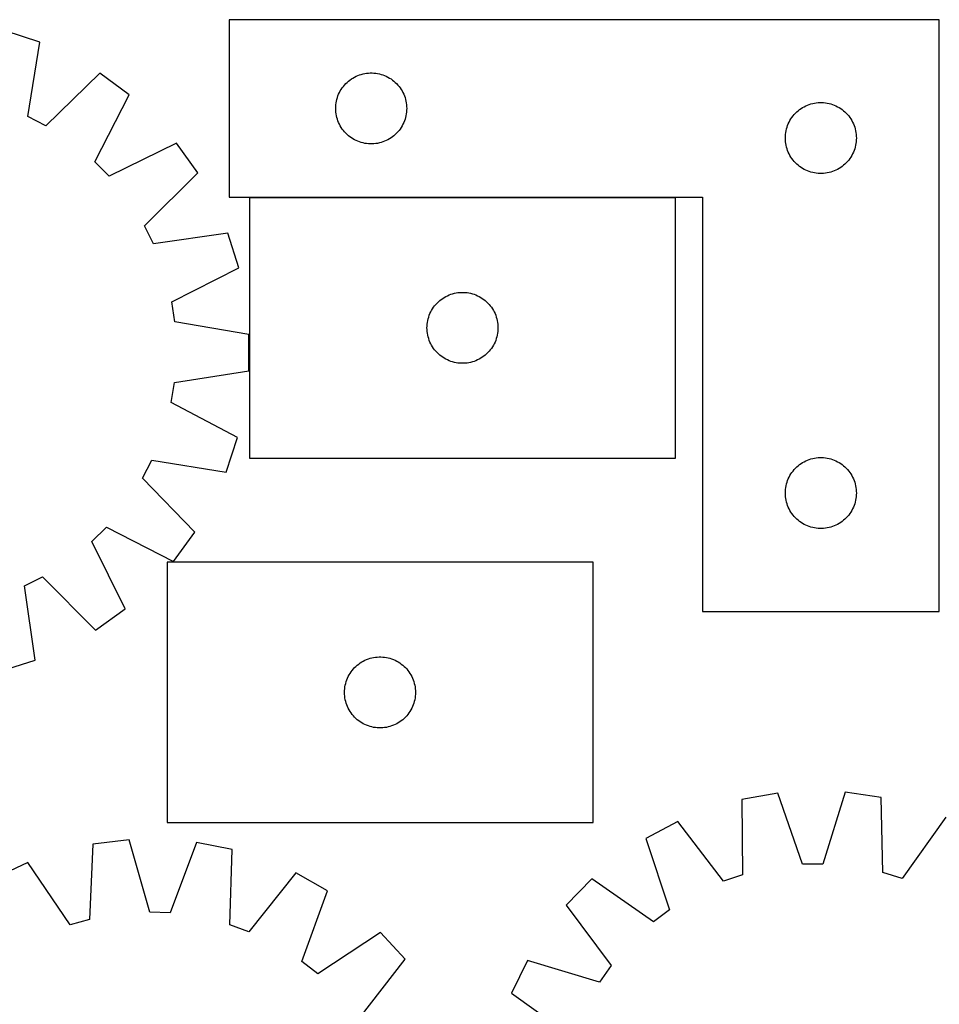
# Model space of a CAD drawing. Header units: millimetres. Extents: x 7 to 1493, y 7 to 2993.
# Tile 12 of 14: x 767 to 1155, y 2577 to 2993. Entities that reach past the tile are written whole.
import ezdxf

# ---------------------------------------------------------------- set-up
doc = ezdxf.new("R2010")
doc.units = ezdxf.units.MM
doc.layers.add('COMMON', color=5, linetype='CONTINUOUS', true_color=0x0000ff)
doc.layers.add('CUT', color=7, linetype='CONTINUOUS', true_color=0x000000)

msp = doc.modelspace()

# ---------------------------------------------------------------- linework, layer by layer
at = {"layer": 'COMMON'}
msp.add_line((1043.709593, 2918.228193), (863.709593, 2918.228193), dxfattribs=at)
at = {"layer": 'CUT'}
for p, q in [((1155.128534, 2993.328193), (855.128534, 2993.328193)), ((855.128534, 2993.328193), (855.128534, 2918.328193)), ((1155.128534, 2743.328193), (1155.128534, 2993.328193)), ((775.132422, 2983.822343), (760.535635, 2988.686947)), ((770.100237, 2952.459118), (775.132422, 2983.822343)), ((800.462437, 2970.674865), (777.710504, 2948.509029)), ((812.84156, 2961.537696), (800.462437, 2970.674865)), ((911.683218, 2970.427158), (912.439323, 2970.585162)), ((912.439323, 2970.585162), (913.202559, 2970.704033)), ((913.202559, 2970.704033), (913.970902, 2970.783456)), ((913.970902, 2970.783456), (914.742315, 2970.82322)), ((914.742315, 2970.82322), (915.514753, 2970.82322)), ((915.514753, 2970.82322), (916.286166, 2970.783456)), ((916.286166, 2970.783456), (917.054509, 2970.704033)), ((917.054509, 2970.704033), (917.817745, 2970.585162)), ((917.817745, 2970.585162), (918.57385, 2970.427158)), ((903.861555, 2965.730474), (904.386251, 2966.297355)), ((904.386251, 2966.297355), (904.939434, 2966.836473)), ((904.939434, 2966.836473), (905.519636, 2967.346399)), ((905.519636, 2967.346399), (906.12532, 2967.825781)), ((906.12532, 2967.825781), (906.754878, 2968.273348)), ((906.754878, 2968.273348), (907.406642, 2968.687912)), ((907.406642, 2968.687912), (908.078883, 2969.068375)), ((908.078883, 2969.068375), (908.769818, 2969.413727)), ((908.769818, 2969.413727), (909.477616, 2969.723052)), ((909.477616, 2969.723052), (910.200398, 2969.995531)), ((910.200398, 2969.995531), (910.936249, 2970.230441)), ((910.936249, 2970.230441), (911.683218, 2970.427158)), ((918.57385, 2970.427158), (919.320819, 2970.230441)), ((919.320819, 2970.230441), (920.05667, 2969.995531)), ((920.05667, 2969.995531), (920.779452, 2969.723052)), ((920.779452, 2969.723052), (921.48725, 2969.413727)), ((921.48725, 2969.413727), (922.178185, 2969.068375)), ((922.178185, 2969.068375), (922.850426, 2968.687912)), ((922.850426, 2968.687912), (923.50219, 2968.273348)), ((923.50219, 2968.273348), (924.131748, 2967.825781)), ((924.131748, 2967.825781), (924.737432, 2967.346399)), ((924.737432, 2967.346399), (925.317634, 2966.836473)), ((925.317634, 2966.836473), (925.870817, 2966.297355)), ((925.870817, 2966.297355), (926.395513, 2965.730474)), ((901.38378, 2961.835001), (901.711228, 2962.5346)), ((901.711228, 2962.5346), (902.074255, 2963.216414)), ((902.074255, 2963.216414), (902.471901, 2963.878636)), ((902.471901, 2963.878636), (902.903109, 2964.519509)), ((902.903109, 2964.519509), (903.366737, 2965.137335)), ((903.366737, 2965.137335), (903.861555, 2965.730474)), ((926.395513, 2965.730474), (926.890331, 2965.137335)), ((926.890331, 2965.137335), (927.353959, 2964.519509)), ((927.353959, 2964.519509), (927.785167, 2963.878636)), ((927.785167, 2963.878636), (928.182813, 2963.216414)), ((928.182813, 2963.216414), (928.54584, 2962.5346)), ((928.54584, 2962.5346), (928.873288, 2961.835001)), ((798.363898, 2933.264528), (812.84156, 2961.537696)), ((900.208036, 2957.370508), (900.307216, 2958.136551)), ((900.307216, 2958.136551), (900.445699, 2958.896474)), ((900.445699, 2958.896474), (900.623118, 2959.648259)), ((900.623118, 2959.648259), (900.839003, 2960.389915)), ((900.839003, 2960.389915), (901.092782, 2961.119474)), ((901.092782, 2961.119474), (901.38378, 2961.835001)), ((928.873288, 2961.835001), (929.164286, 2961.119474)), ((929.164286, 2961.119474), (929.418065, 2960.389915)), ((929.418065, 2960.389915), (929.63395, 2959.648259)), ((929.63395, 2959.648259), (929.811369, 2958.896474)), ((929.811369, 2958.896474), (929.949852, 2958.136551)), ((929.949852, 2958.136551), (930.049032, 2957.370508)), ((1101.683218, 2957.927158), (1102.439323, 2958.085162)), ((1102.439323, 2958.085162), (1103.202559, 2958.204033)), ((1103.202559, 2958.204033), (1103.970902, 2958.283456)), ((1103.970902, 2958.283456), (1104.742315, 2958.32322)), ((1104.742315, 2958.32322), (1105.514753, 2958.32322)), ((1105.514753, 2958.32322), (1106.286166, 2958.283456)), ((1106.286166, 2958.283456), (1107.054509, 2958.204033)), ((1107.054509, 2958.204033), (1107.817745, 2958.085162)), ((1107.817745, 2958.085162), (1108.57385, 2957.927158)), ((900.128534, 2955.828193), (900.148423, 2956.600374)), ((900.148423, 2955.056011), (900.128534, 2955.828193)), ((900.148423, 2956.600374), (900.208036, 2957.370508)), ((900.208036, 2954.285878), (900.148423, 2955.056011)), ((900.307216, 2953.519834), (900.208036, 2954.285878)), ((930.049032, 2954.285878), (929.949852, 2953.519834)), ((930.049032, 2957.370508), (930.108645, 2956.600374)), ((930.108645, 2955.056011), (930.049032, 2954.285878)), ((930.108645, 2956.600374), (930.128534, 2955.828193)), ((930.128534, 2955.828193), (930.108645, 2955.056011)), ((1093.861555, 2953.230474), (1094.386251, 2953.797355)), ((1094.386251, 2953.797355), (1094.939434, 2954.336473)), ((1094.939434, 2954.336473), (1095.519636, 2954.846399)), ((1095.519636, 2954.846399), (1096.12532, 2955.325781)), ((1096.12532, 2955.325781), (1096.754878, 2955.773348)), ((1096.754878, 2955.773348), (1097.406642, 2956.187912)), ((1097.406642, 2956.187912), (1098.078883, 2956.568375)), ((1098.078883, 2956.568375), (1098.769818, 2956.913727)), ((1098.769818, 2956.913727), (1099.477616, 2957.223052)), ((1099.477616, 2957.223052), (1100.200398, 2957.495531)), ((1100.200398, 2957.495531), (1100.936249, 2957.730441)), ((1100.936249, 2957.730441), (1101.683218, 2957.927158)), ((1108.57385, 2957.927158), (1109.320819, 2957.730441)), ((1109.320819, 2957.730441), (1110.05667, 2957.495531)), ((1110.05667, 2957.495531), (1110.779452, 2957.223052)), ((1110.779452, 2957.223052), (1111.48725, 2956.913727)), ((1111.48725, 2956.913727), (1112.178185, 2956.568375)), ((1112.178185, 2956.568375), (1112.850426, 2956.187912)), ((1112.850426, 2956.187912), (1113.50219, 2955.773348)), ((1113.50219, 2955.773348), (1114.131748, 2955.325781)), ((1114.131748, 2955.325781), (1114.737432, 2954.846399)), ((1114.737432, 2954.846399), (1115.317634, 2954.336473)), ((1115.317634, 2954.336473), (1115.870817, 2953.797355)), ((1115.870817, 2953.797355), (1116.395513, 2953.230474)), ((777.710504, 2948.509029), (770.100237, 2952.459118)), ((900.445699, 2952.759912), (900.307216, 2953.519834)), ((900.623118, 2952.008126), (900.445699, 2952.759912)), ((900.839003, 2951.26647), (900.623118, 2952.008126)), ((901.092782, 2950.536911), (900.839003, 2951.26647)), ((901.38378, 2949.821384), (901.092782, 2950.536911)), ((901.711228, 2949.121786), (901.38378, 2949.821384)), ((928.873288, 2949.821384), (928.54584, 2949.121786)), ((929.164286, 2950.536911), (928.873288, 2949.821384)), ((929.418065, 2951.26647), (929.164286, 2950.536911)), ((929.63395, 2952.008126), (929.418065, 2951.26647)), ((929.811369, 2952.759912), (929.63395, 2952.008126)), ((929.949852, 2953.519834), (929.811369, 2952.759912)), ((1091.38378, 2949.335001), (1091.711228, 2950.0346)), ((1091.711228, 2950.0346), (1092.074255, 2950.716414)), ((1092.074255, 2950.716414), (1092.471901, 2951.378636)), ((1092.471901, 2951.378636), (1092.903109, 2952.019509)), ((1092.903109, 2952.019509), (1093.366737, 2952.637335)), ((1093.366737, 2952.637335), (1093.861555, 2953.230474)), ((1116.395513, 2953.230474), (1116.890331, 2952.637335)), ((1116.890331, 2952.637335), (1117.353959, 2952.019509)), ((1117.353959, 2952.019509), (1117.785167, 2951.378636)), ((1117.785167, 2951.378636), (1118.182813, 2950.716414)), ((1118.182813, 2950.716414), (1118.54584, 2950.0346)), ((1118.54584, 2950.0346), (1118.873288, 2949.335001)), ((902.074255, 2948.439972), (901.711228, 2949.121786)), ((902.471901, 2947.77775), (902.074255, 2948.439972)), ((902.903109, 2947.136876), (902.471901, 2947.77775)), ((903.366737, 2946.51905), (902.903109, 2947.136876)), ((903.861555, 2945.925911), (903.366737, 2946.51905)), ((904.386251, 2945.35903), (903.861555, 2945.925911)), ((926.395513, 2945.925911), (925.870817, 2945.35903)), ((926.890331, 2946.51905), (926.395513, 2945.925911)), ((927.353959, 2947.136876), (926.890331, 2946.51905)), ((927.785167, 2947.77775), (927.353959, 2947.136876)), ((928.182813, 2948.439972), (927.785167, 2947.77775)), ((928.54584, 2949.121786), (928.182813, 2948.439972)), ((1090.208036, 2944.870508), (1090.307216, 2945.636551)), ((1090.307216, 2945.636551), (1090.445699, 2946.396474)), ((1090.445699, 2946.396474), (1090.623118, 2947.148259)), ((1090.623118, 2947.148259), (1090.839003, 2947.889915)), ((1090.839003, 2947.889915), (1091.092782, 2948.619474)), ((1091.092782, 2948.619474), (1091.38378, 2949.335001)), ((1118.873288, 2949.335001), (1119.164286, 2948.619474)), ((1119.164286, 2948.619474), (1119.418065, 2947.889915)), ((1119.418065, 2947.889915), (1119.63395, 2947.148259)), ((1119.63395, 2947.148259), (1119.811369, 2946.396474)), ((1119.811369, 2946.396474), (1119.949852, 2945.636551)), ((1119.949852, 2945.636551), (1120.049032, 2944.870508)), ((904.939434, 2944.819912), (904.386251, 2945.35903)), ((905.519636, 2944.309986), (904.939434, 2944.819912)), ((906.12532, 2943.830604), (905.519636, 2944.309986)), ((906.754878, 2943.383037), (906.12532, 2943.830604)), ((907.406642, 2942.968473), (906.754878, 2943.383037)), ((908.078883, 2942.588011), (907.406642, 2942.968473)), ((908.769818, 2942.242659), (908.078883, 2942.588011)), ((909.477616, 2941.933333), (908.769818, 2942.242659)), ((910.200398, 2941.660854), (909.477616, 2941.933333)), ((910.936249, 2941.425945), (910.200398, 2941.660854)), ((911.683218, 2941.229227), (910.936249, 2941.425945)), ((919.320819, 2941.425945), (918.57385, 2941.229227)), ((920.05667, 2941.660854), (919.320819, 2941.425945)), ((920.779452, 2941.933333), (920.05667, 2941.660854)), ((921.48725, 2942.242659), (920.779452, 2941.933333)), ((922.178185, 2942.588011), (921.48725, 2942.242659)), ((922.850426, 2942.968473), (922.178185, 2942.588011)), ((923.50219, 2943.383037), (922.850426, 2942.968473)), ((924.131748, 2943.830604), (923.50219, 2943.383037)), ((924.737432, 2944.309986), (924.131748, 2943.830604)), ((925.317634, 2944.819912), (924.737432, 2944.309986)), ((925.870817, 2945.35903), (925.317634, 2944.819912)), ((1090.128534, 2943.328193), (1090.148423, 2944.100374)), ((1090.148423, 2942.556011), (1090.128534, 2943.328193)), ((1090.148423, 2944.100374), (1090.208036, 2944.870508)), ((1090.208036, 2941.785878), (1090.148423, 2942.556011)), ((1090.307216, 2941.019834), (1090.208036, 2941.785878)), ((1120.049032, 2941.785878), (1119.949852, 2941.019834)), ((1120.049032, 2944.870508), (1120.108645, 2944.100374)), ((1120.108645, 2942.556011), (1120.049032, 2941.785878)), ((1120.108645, 2944.100374), (1120.128534, 2943.328193)), ((1120.128534, 2943.328193), (1120.108645, 2942.556011)), ((832.869042, 2941.206297), (804.381048, 2927.156068)), ((841.818747, 2928.690974), (832.869042, 2941.206297)), ((912.439323, 2941.071223), (911.683218, 2941.229227)), ((913.202559, 2940.952353), (912.439323, 2941.071223)), ((913.970902, 2940.87293), (913.202559, 2940.952353)), ((914.742315, 2940.833166), (913.970902, 2940.87293)), ((915.514753, 2940.833166), (914.742315, 2940.833166)), ((916.286166, 2940.87293), (915.514753, 2940.833166)), ((917.054509, 2940.952353), (916.286166, 2940.87293)), ((917.817745, 2941.071223), (917.054509, 2940.952353)), ((918.57385, 2941.229227), (917.817745, 2941.071223)), ((1090.445699, 2940.259912), (1090.307216, 2941.019834)), ((1090.623118, 2939.508126), (1090.445699, 2940.259912)), ((1090.839003, 2938.76647), (1090.623118, 2939.508126)), ((1091.092782, 2938.036911), (1090.839003, 2938.76647)), ((1091.38378, 2937.321384), (1091.092782, 2938.036911)), ((1091.711228, 2936.621786), (1091.38378, 2937.321384)), ((1118.873288, 2937.321384), (1118.54584, 2936.621786)), ((1119.164286, 2938.036911), (1118.873288, 2937.321384)), ((1119.418065, 2938.76647), (1119.164286, 2938.036911)), ((1119.63395, 2939.508126), (1119.418065, 2938.76647)), ((1119.811369, 2940.259912), (1119.63395, 2939.508126)), ((1119.949852, 2941.019834), (1119.811369, 2940.259912)), ((804.381048, 2927.156068), (798.363898, 2933.264528)), ((1092.074255, 2935.939972), (1091.711228, 2936.621786)), ((1092.471901, 2935.27775), (1092.074255, 2935.939972)), ((1092.903109, 2934.636876), (1092.471901, 2935.27775)), ((1093.366737, 2934.01905), (1092.903109, 2934.636876)), ((1093.861555, 2933.425911), (1093.366737, 2934.01905)), ((1094.386251, 2932.85903), (1093.861555, 2933.425911)), ((1116.395513, 2933.425911), (1115.870817, 2932.85903)), ((1116.890331, 2934.01905), (1116.395513, 2933.425911)), ((1117.353959, 2934.636876), (1116.890331, 2934.01905)), ((1117.785167, 2935.27775), (1117.353959, 2934.636876)), ((1118.182813, 2935.939972), (1117.785167, 2935.27775)), ((1118.54584, 2936.621786), (1118.182813, 2935.939972)), ((1094.939434, 2932.319912), (1094.386251, 2932.85903)), ((1095.519636, 2931.809986), (1094.939434, 2932.319912)), ((1096.12532, 2931.330604), (1095.519636, 2931.809986)), ((1096.754878, 2930.883037), (1096.12532, 2931.330604)), ((1097.406642, 2930.468473), (1096.754878, 2930.883037)), ((1098.078883, 2930.088011), (1097.406642, 2930.468473)), ((1098.769818, 2929.742659), (1098.078883, 2930.088011)), ((1099.477616, 2929.433333), (1098.769818, 2929.742659)), ((1100.200398, 2929.160854), (1099.477616, 2929.433333)), ((1100.936249, 2928.925945), (1100.200398, 2929.160854)), ((1101.683218, 2928.729227), (1100.936249, 2928.925945)), ((1109.320819, 2928.925945), (1108.57385, 2928.729227)), ((1110.05667, 2929.160854), (1109.320819, 2928.925945)), ((1110.779452, 2929.433333), (1110.05667, 2929.160854)), ((1111.48725, 2929.742659), (1110.779452, 2929.433333)), ((1112.178185, 2930.088011), (1111.48725, 2929.742659)), ((1112.850426, 2930.468473), (1112.178185, 2930.088011)), ((1113.50219, 2930.883037), (1112.850426, 2930.468473)), ((1114.131748, 2931.330604), (1113.50219, 2930.883037)), ((1114.737432, 2931.809986), (1114.131748, 2931.330604)), ((1115.317634, 2932.319912), (1114.737432, 2931.809986)), ((1115.870817, 2932.85903), (1115.317634, 2932.319912)), ((819.312783, 2906.275436), (841.818747, 2928.690974)), ((1102.439323, 2928.571223), (1101.683218, 2928.729227)), ((1103.202559, 2928.452353), (1102.439323, 2928.571223)), ((1103.970902, 2928.37293), (1103.202559, 2928.452353)), ((1104.742315, 2928.333166), (1103.970902, 2928.37293)), ((1105.514753, 2928.333166), (1104.742315, 2928.333166)), ((1106.286166, 2928.37293), (1105.514753, 2928.333166)), ((1107.054509, 2928.452353), (1106.286166, 2928.37293)), ((1107.817745, 2928.571223), (1107.054509, 2928.452353)), ((1108.57385, 2928.729227), (1107.817745, 2928.571223)), ((855.128534, 2918.328193), (1055.128534, 2918.328193)), ((1043.709593, 2918.128192), (863.709593, 2918.128192)), ((863.709593, 2918.128192), (863.709593, 2808.128192)), ((1043.709593, 2808.128192), (1043.709593, 2918.128192)), ((1055.128534, 2918.328193), (1055.128534, 2743.328193)), ((823.147815, 2898.606544), (819.312783, 2906.275436)), ((854.583267, 2903.165832), (823.147815, 2898.606544)), ((859.227494, 2888.497441), (854.583267, 2903.165832)), ((830.896269, 2874.133723), (859.227494, 2888.497441)), ((944.100696, 2874.646398), (944.706379, 2875.12578)), ((944.706379, 2875.12578), (945.335938, 2875.573347)), ((945.335938, 2875.573347), (945.987701, 2875.987911)), ((945.987701, 2875.987911), (946.659942, 2876.368374)), ((946.659942, 2876.368374), (947.350878, 2876.713726)), ((947.350878, 2876.713726), (948.058675, 2877.023051)), ((948.058675, 2877.023051), (948.781458, 2877.29553)), ((948.781458, 2877.29553), (949.517309, 2877.53044)), ((949.517309, 2877.53044), (950.264277, 2877.727157)), ((950.264277, 2877.727157), (951.020382, 2877.885161)), ((951.020382, 2877.885161), (951.783618, 2878.004032)), ((951.783618, 2878.004032), (952.551961, 2878.083455)), ((952.551961, 2878.083455), (953.323375, 2878.123219)), ((953.323375, 2878.123219), (954.095812, 2878.123219)), ((954.095812, 2878.123219), (954.867225, 2878.083455)), ((954.867225, 2878.083455), (955.635569, 2878.004032)), ((955.635569, 2878.004032), (956.398805, 2877.885161)), ((956.398805, 2877.885161), (957.15491, 2877.727157)), ((957.15491, 2877.727157), (957.901878, 2877.53044)), ((957.901878, 2877.53044), (958.637729, 2877.29553)), ((958.637729, 2877.29553), (959.360512, 2877.023051)), ((959.360512, 2877.023051), (960.068309, 2876.713726)), ((960.068309, 2876.713726), (960.759245, 2876.368374)), ((960.759245, 2876.368374), (961.431485, 2875.987911)), ((961.431485, 2875.987911), (962.083249, 2875.573347)), ((962.083249, 2875.573347), (962.712808, 2875.12578)), ((962.712808, 2875.12578), (963.318491, 2874.646398)), ((832.173782, 2865.655083), (830.896269, 2874.133723)), ((940.655315, 2870.516413), (941.05296, 2871.178635)), ((941.05296, 2871.178635), (941.484168, 2871.819508)), ((941.484168, 2871.819508), (941.947796, 2872.437334)), ((941.947796, 2872.437334), (942.442614, 2873.030473)), ((942.442614, 2873.030473), (942.967311, 2873.597354)), ((942.967311, 2873.597354), (943.520493, 2874.136472)), ((943.520493, 2874.136472), (944.100696, 2874.646398)), ((963.318491, 2874.646398), (963.898693, 2874.136472)), ((963.898693, 2874.136472), (964.451876, 2873.597354)), ((964.451876, 2873.597354), (964.976572, 2873.030473)), ((964.976572, 2873.030473), (965.47139, 2872.437334)), ((965.47139, 2872.437334), (965.935018, 2871.819508)), ((965.935018, 2871.819508), (966.366227, 2871.178635)), ((966.366227, 2871.178635), (966.763872, 2870.516413)), ((939.026758, 2866.196473), (939.204178, 2866.948258)), ((939.204178, 2866.948258), (939.420063, 2867.689914)), ((939.420063, 2867.689914), (939.673841, 2868.419473)), ((939.673841, 2868.419473), (939.96484, 2869.135)), ((939.96484, 2869.135), (940.292287, 2869.834599)), ((940.292287, 2869.834599), (940.655315, 2870.516413)), ((966.763872, 2870.516413), (967.1269, 2869.834599)), ((967.1269, 2869.834599), (967.454347, 2869.135)), ((967.454347, 2869.135), (967.745346, 2868.419473)), ((967.745346, 2868.419473), (967.999124, 2867.689914)), ((967.999124, 2867.689914), (968.215009, 2866.948258)), ((968.215009, 2866.948258), (968.392429, 2866.196473)), ((863.479571, 2860.277135), (832.173782, 2865.655083)), ((938.709593, 2863.128192), (938.729482, 2863.900373)), ((938.729482, 2862.35601), (938.709593, 2863.128192)), ((938.729482, 2863.900373), (938.789095, 2864.670507)), ((938.789095, 2861.585877), (938.729482, 2862.35601)), ((938.789095, 2864.670507), (938.888275, 2865.43655)), ((938.888275, 2865.43655), (939.026758, 2866.196473)), ((968.392429, 2866.196473), (968.530912, 2865.43655)), ((968.530912, 2865.43655), (968.630092, 2864.670507)), ((968.630092, 2864.670507), (968.689705, 2863.900373)), ((968.689705, 2862.35601), (968.630092, 2861.585877)), ((968.689705, 2863.900373), (968.709593, 2863.128192)), ((968.709593, 2863.128192), (968.689705, 2862.35601)), ((863.363712, 2844.891521), (863.479571, 2860.277135)), ((938.888275, 2860.819833), (938.789095, 2861.585877)), ((939.026758, 2860.059911), (938.888275, 2860.819833)), ((939.204178, 2859.308125), (939.026758, 2860.059911)), ((939.420063, 2858.566469), (939.204178, 2859.308125)), ((939.673841, 2857.83691), (939.420063, 2858.566469)), ((967.999124, 2858.566469), (967.745346, 2857.83691)), ((968.215009, 2859.308125), (967.999124, 2858.566469)), ((968.392429, 2860.059911), (968.215009, 2859.308125)), ((968.530912, 2860.819833), (968.392429, 2860.059911)), ((968.630092, 2861.585877), (968.530912, 2860.819833)), ((939.96484, 2857.121383), (939.673841, 2857.83691)), ((940.292287, 2856.421785), (939.96484, 2857.121383)), ((940.655315, 2855.739971), (940.292287, 2856.421785)), ((941.05296, 2855.077749), (940.655315, 2855.739971)), ((941.484168, 2854.436875), (941.05296, 2855.077749)), ((941.947796, 2853.819049), (941.484168, 2854.436875)), ((965.935018, 2854.436875), (965.47139, 2853.819049)), ((966.366227, 2855.077749), (965.935018, 2854.436875)), ((966.763872, 2855.739971), (966.366227, 2855.077749)), ((967.1269, 2856.421785), (966.763872, 2855.739971)), ((967.454347, 2857.121383), (967.1269, 2856.421785)), ((967.745346, 2857.83691), (967.454347, 2857.121383)), ((942.442614, 2853.22591), (941.947796, 2853.819049)), ((942.967311, 2852.659029), (942.442614, 2853.22591)), ((943.520493, 2852.119911), (942.967311, 2852.659029)), ((944.100696, 2851.609985), (943.520493, 2852.119911)), ((944.706379, 2851.130603), (944.100696, 2851.609985)), ((945.335938, 2850.683036), (944.706379, 2851.130603)), ((945.987701, 2850.268472), (945.335938, 2850.683036)), ((946.659942, 2849.88801), (945.987701, 2850.268472)), ((947.350878, 2849.542658), (946.659942, 2849.88801)), ((960.759245, 2849.88801), (960.068309, 2849.542658)), ((961.431485, 2850.268472), (960.759245, 2849.88801)), ((962.083249, 2850.683036), (961.431485, 2850.268472)), ((962.712808, 2851.130603), (962.083249, 2850.683036)), ((963.318491, 2851.609985), (962.712808, 2851.130603)), ((963.898693, 2852.119911), (963.318491, 2851.609985)), ((964.451876, 2852.659029), (963.898693, 2852.119911)), ((964.976572, 2853.22591), (964.451876, 2852.659029)), ((965.47139, 2853.819049), (964.976572, 2853.22591)), ((948.058675, 2849.233332), (947.350878, 2849.542658)), ((948.781458, 2848.960853), (948.058675, 2849.233332)), ((949.517309, 2848.725944), (948.781458, 2848.960853)), ((950.264277, 2848.529226), (949.517309, 2848.725944)), ((951.020382, 2848.371222), (950.264277, 2848.529226)), ((951.783618, 2848.252352), (951.020382, 2848.371222)), ((952.551961, 2848.172929), (951.783618, 2848.252352)), ((953.323375, 2848.133165), (952.551961, 2848.172929)), ((954.095812, 2848.133165), (953.323375, 2848.133165)), ((954.867225, 2848.172929), (954.095812, 2848.133165)), ((955.635569, 2848.252352), (954.867225, 2848.172929)), ((956.398805, 2848.371222), (955.635569, 2848.252352)), ((957.15491, 2848.529226), (956.398805, 2848.371222)), ((957.901878, 2848.725944), (957.15491, 2848.529226)), ((958.637729, 2848.960853), (957.901878, 2848.725944)), ((959.360512, 2849.233332), (958.637729, 2848.960853)), ((960.068309, 2849.542658), (959.360512, 2849.233332)), ((831.980482, 2839.985643), (863.363712, 2844.891521)), ((830.575426, 2831.527205), (831.980482, 2839.985643)), ((858.687124, 2816.738451), (830.575426, 2831.527205)), ((853.822519, 2802.141665), (858.687124, 2816.738451)), ((1102.439323, 2808.085162), (1103.202559, 2808.204033)), ((1103.202559, 2808.204033), (1103.970902, 2808.283456)), ((1103.970902, 2808.283456), (1104.742315, 2808.32322)), ((1104.742315, 2808.32322), (1105.514753, 2808.32322)), ((1105.514753, 2808.32322), (1106.286166, 2808.283456)), ((1106.286166, 2808.283456), (1107.054509, 2808.204033)), ((1107.054509, 2808.204033), (1107.817745, 2808.085162)), ((818.509205, 2799.563582), (822.459294, 2807.17385)), ((822.459294, 2807.17385), (853.822519, 2802.141665)), ((863.709593, 2808.128192), (1043.709593, 2808.128192)), ((1094.386251, 2803.797355), (1094.939434, 2804.336473)), ((1094.939434, 2804.336473), (1095.519636, 2804.846399)), ((1095.519636, 2804.846399), (1096.12532, 2805.325781)), ((1096.12532, 2805.325781), (1096.754878, 2805.773348)), ((1096.754878, 2805.773348), (1097.406642, 2806.187912)), ((1097.406642, 2806.187912), (1098.078883, 2806.568375)), ((1098.078883, 2806.568375), (1098.769818, 2806.913727)), ((1098.769818, 2806.913727), (1099.477616, 2807.223052)), ((1099.477616, 2807.223052), (1100.200398, 2807.495531)), ((1100.200398, 2807.495531), (1100.936249, 2807.730441)), ((1100.936249, 2807.730441), (1101.683218, 2807.927158)), ((1101.683218, 2807.927158), (1102.439323, 2808.085162)), ((1107.817745, 2808.085162), (1108.57385, 2807.927158)), ((1108.57385, 2807.927158), (1109.320819, 2807.730441)), ((1109.320819, 2807.730441), (1110.05667, 2807.495531)), ((1110.05667, 2807.495531), (1110.779452, 2807.223052)), ((1110.779452, 2807.223052), (1111.48725, 2806.913727)), ((1111.48725, 2806.913727), (1112.178185, 2806.568375)), ((1112.178185, 2806.568375), (1112.850426, 2806.187912)), ((1112.850426, 2806.187912), (1113.50219, 2805.773348)), ((1113.50219, 2805.773348), (1114.131748, 2805.325781)), ((1114.131748, 2805.325781), (1114.737432, 2804.846399)), ((1114.737432, 2804.846399), (1115.317634, 2804.336473)), ((1115.317634, 2804.336473), (1115.870817, 2803.797355)), ((1091.38378, 2799.335001), (1091.711228, 2800.0346)), ((1091.711228, 2800.0346), (1092.074255, 2800.716414)), ((1092.074255, 2800.716414), (1092.471901, 2801.378636)), ((1092.471901, 2801.378636), (1092.903109, 2802.019509)), ((1092.903109, 2802.019509), (1093.366737, 2802.637335)), ((1093.366737, 2802.637335), (1093.861555, 2803.230474)), ((1093.861555, 2803.230474), (1094.386251, 2803.797355)), ((1115.870817, 2803.797355), (1116.395513, 2803.230474)), ((1116.395513, 2803.230474), (1116.890331, 2802.637335)), ((1116.890331, 2802.637335), (1117.353959, 2802.019509)), ((1117.353959, 2802.019509), (1117.785167, 2801.378636)), ((1117.785167, 2801.378636), (1118.182813, 2800.716414)), ((1118.182813, 2800.716414), (1118.54584, 2800.0346)), ((1118.54584, 2800.0346), (1118.873288, 2799.335001)), ((840.675042, 2776.81165), (818.509205, 2799.563582)), ((1090.307216, 2795.636551), (1090.445699, 2796.396474)), ((1090.445699, 2796.396474), (1090.623118, 2797.148259)), ((1090.623118, 2797.148259), (1090.839003, 2797.889915)), ((1090.839003, 2797.889915), (1091.092782, 2798.619474)), ((1091.092782, 2798.619474), (1091.38378, 2799.335001)), ((1118.873288, 2799.335001), (1119.164286, 2798.619474)), ((1119.164286, 2798.619474), (1119.418065, 2797.889915)), ((1119.418065, 2797.889915), (1119.63395, 2797.148259)), ((1119.63395, 2797.148259), (1119.811369, 2796.396474)), ((1119.811369, 2796.396474), (1119.949852, 2795.636551)), ((1090.128534, 2793.328193), (1090.148423, 2794.100374)), ((1090.148423, 2792.556011), (1090.128534, 2793.328193)), ((1090.148423, 2794.100374), (1090.208036, 2794.870508)), ((1090.208036, 2791.785878), (1090.148423, 2792.556011)), ((1090.208036, 2794.870508), (1090.307216, 2795.636551)), ((1090.307216, 2791.019834), (1090.208036, 2791.785878)), ((1119.949852, 2795.636551), (1120.049032, 2794.870508)), ((1120.049032, 2791.785878), (1119.949852, 2791.019834)), ((1120.049032, 2794.870508), (1120.108645, 2794.100374)), ((1120.108645, 2792.556011), (1120.049032, 2791.785878)), ((1120.108645, 2794.100374), (1120.128534, 2793.328193)), ((1120.128534, 2793.328193), (1120.108645, 2792.556011)), ((1090.445699, 2790.259912), (1090.307216, 2791.019834)), ((1090.623118, 2789.508126), (1090.445699, 2790.259912)), ((1090.839003, 2788.76647), (1090.623118, 2789.508126)), ((1091.092782, 2788.036911), (1090.839003, 2788.76647)), ((1091.38378, 2787.321384), (1091.092782, 2788.036911)), ((1119.164286, 2788.036911), (1118.873288, 2787.321384)), ((1119.418065, 2788.76647), (1119.164286, 2788.036911)), ((1119.63395, 2789.508126), (1119.418065, 2788.76647)), ((1119.811369, 2790.259912), (1119.63395, 2789.508126)), ((1119.949852, 2791.019834), (1119.811369, 2790.259912)), ((1091.711228, 2786.621786), (1091.38378, 2787.321384)), ((1092.074255, 2785.939972), (1091.711228, 2786.621786)), ((1092.471901, 2785.27775), (1092.074255, 2785.939972)), ((1092.903109, 2784.636876), (1092.471901, 2785.27775)), ((1093.366737, 2784.01905), (1092.903109, 2784.636876)), ((1093.861555, 2783.425911), (1093.366737, 2784.01905)), ((1094.386251, 2782.85903), (1093.861555, 2783.425911)), ((1116.395513, 2783.425911), (1115.870817, 2782.85903)), ((1116.890331, 2784.01905), (1116.395513, 2783.425911)), ((1117.353959, 2784.636876), (1116.890331, 2784.01905)), ((1117.785167, 2785.27775), (1117.353959, 2784.636876)), ((1118.182813, 2785.939972), (1117.785167, 2785.27775)), ((1118.54584, 2786.621786), (1118.182813, 2785.939972)), ((1118.873288, 2787.321384), (1118.54584, 2786.621786)), ((1094.939434, 2782.319912), (1094.386251, 2782.85903)), ((1095.519636, 2781.809986), (1094.939434, 2782.319912)), ((1096.12532, 2781.330604), (1095.519636, 2781.809986)), ((1096.754878, 2780.883037), (1096.12532, 2781.330604)), ((1097.406642, 2780.468473), (1096.754878, 2780.883037)), ((1098.078883, 2780.088011), (1097.406642, 2780.468473)), ((1098.769818, 2779.742659), (1098.078883, 2780.088011)), ((1099.477616, 2779.433333), (1098.769818, 2779.742659)), ((1100.200398, 2779.160854), (1099.477616, 2779.433333)), ((1100.936249, 2778.925945), (1100.200398, 2779.160854)), ((1110.05667, 2779.160854), (1109.320819, 2778.925945)), ((1110.779452, 2779.433333), (1110.05667, 2779.160854)), ((1111.48725, 2779.742659), (1110.779452, 2779.433333)), ((1112.178185, 2780.088011), (1111.48725, 2779.742659)), ((1112.850426, 2780.468473), (1112.178185, 2780.088011)), ((1113.50219, 2780.883037), (1112.850426, 2780.468473)), ((1114.131748, 2781.330604), (1113.50219, 2780.883037)), ((1114.737432, 2781.809986), (1114.131748, 2781.330604)), ((1115.317634, 2782.319912), (1114.737432, 2781.809986)), ((1115.870817, 2782.85903), (1115.317634, 2782.319912)), ((797.156244, 2772.893039), (803.264704, 2778.910188)), ((803.264704, 2778.910188), (831.537873, 2764.432527)), ((831.537873, 2764.432527), (840.675042, 2776.81165)), ((1101.683218, 2778.729227), (1100.936249, 2778.925945)), ((1102.439323, 2778.571223), (1101.683218, 2778.729227)), ((1103.202559, 2778.452353), (1102.439323, 2778.571223)), ((1103.970902, 2778.37293), (1103.202559, 2778.452353)), ((1104.742315, 2778.333166), (1103.970902, 2778.37293)), ((1105.514753, 2778.333166), (1104.742315, 2778.333166)), ((1106.286166, 2778.37293), (1105.514753, 2778.333166)), ((1107.054509, 2778.452353), (1106.286166, 2778.37293)), ((1107.817745, 2778.571223), (1107.054509, 2778.452353)), ((1108.57385, 2778.729227), (1107.817745, 2778.571223)), ((1109.320819, 2778.925945), (1108.57385, 2778.729227)), ((811.206474, 2744.405045), (797.156244, 2772.893039)), ((1008.854793, 2764.084784), (828.854793, 2764.084784)), ((828.854793, 2764.084784), (828.854793, 2654.084784)), ((1008.854793, 2654.084784), (1008.854793, 2764.084784)), ((768.60672, 2754.126272), (776.275612, 2757.961303)), ((773.166008, 2722.69082), (768.60672, 2754.126272)), ((776.275612, 2757.961303), (798.69115, 2735.455339)), ((798.69115, 2735.455339), (811.206474, 2744.405045)), ((1055.128534, 2743.328193), (1155.128534, 2743.328193)), ((758.497617, 2718.046592), (773.166008, 2722.69082)), ((909.245895, 2720.60299), (909.851579, 2721.082372)), ((909.851579, 2721.082372), (910.481137, 2721.529939)), ((910.481137, 2721.529939), (911.132901, 2721.944503)), ((911.132901, 2721.944503), (911.805142, 2722.324966)), ((911.805142, 2722.324966), (912.496077, 2722.670318)), ((912.496077, 2722.670318), (913.203875, 2722.979643)), ((913.203875, 2722.979643), (913.926657, 2723.252122)), ((913.926657, 2723.252122), (914.662508, 2723.487032)), ((914.662508, 2723.487032), (915.409477, 2723.683749)), ((915.409477, 2723.683749), (916.165582, 2723.841753)), ((916.165582, 2723.841753), (916.928818, 2723.960624)), ((916.928818, 2723.960624), (917.697161, 2724.040047)), ((917.697161, 2724.040047), (918.468574, 2724.079811)), ((918.468574, 2724.079811), (919.241012, 2724.079811)), ((919.241012, 2724.079811), (920.012425, 2724.040047)), ((920.012425, 2724.040047), (920.780768, 2723.960624)), ((920.780768, 2723.960624), (921.544004, 2723.841753)), ((921.544004, 2723.841753), (922.300109, 2723.683749)), ((922.300109, 2723.683749), (923.047077, 2723.487032)), ((923.047077, 2723.487032), (923.782929, 2723.252122)), ((923.782929, 2723.252122), (924.505711, 2722.979643)), ((924.505711, 2722.979643), (925.213509, 2722.670318)), ((925.213509, 2722.670318), (925.904444, 2722.324966)), ((925.904444, 2722.324966), (926.576685, 2721.944503)), ((926.576685, 2721.944503), (927.228449, 2721.529939)), ((927.228449, 2721.529939), (927.858007, 2721.082372)), ((927.858007, 2721.082372), (928.463691, 2720.60299)), ((905.800514, 2716.473005), (906.19816, 2717.135227)), ((906.19816, 2717.135227), (906.629368, 2717.7761)), ((906.629368, 2717.7761), (907.092996, 2718.393926)), ((907.092996, 2718.393926), (907.587814, 2718.987066)), ((907.587814, 2718.987066), (908.11251, 2719.553946)), ((908.11251, 2719.553946), (908.665693, 2720.093064)), ((908.665693, 2720.093064), (909.245895, 2720.60299)), ((928.463691, 2720.60299), (929.043893, 2720.093064)), ((929.043893, 2720.093064), (929.597076, 2719.553946)), ((929.597076, 2719.553946), (930.121772, 2718.987066)), ((930.121772, 2718.987066), (930.61659, 2718.393926)), ((930.61659, 2718.393926), (931.080218, 2717.7761)), ((931.080218, 2717.7761), (931.511426, 2717.135227)), ((931.511426, 2717.135227), (931.909072, 2716.473005)), ((904.171958, 2712.153065), (904.349377, 2712.904851)), ((904.349377, 2712.904851), (904.565262, 2713.646506)), ((904.565262, 2713.646506), (904.819041, 2714.376065)), ((904.819041, 2714.376065), (905.110039, 2715.091592)), ((905.110039, 2715.091592), (905.437487, 2715.791191)), ((905.437487, 2715.791191), (905.800514, 2716.473005)), ((931.909072, 2716.473005), (932.272099, 2715.791191)), ((932.272099, 2715.791191), (932.599547, 2715.091592)), ((932.599547, 2715.091592), (932.890545, 2714.376065)), ((932.890545, 2714.376065), (933.144324, 2713.646506)), ((933.144324, 2713.646506), (933.360209, 2712.904851)), ((933.360209, 2712.904851), (933.537628, 2712.153065)), ((903.854793, 2709.084784), (903.874682, 2709.856965)), ((903.874682, 2708.312602), (903.854793, 2709.084784)), ((903.874682, 2709.856965), (903.934295, 2710.627099)), ((903.934295, 2710.627099), (904.033475, 2711.393142)), ((904.033475, 2711.393142), (904.171958, 2712.153065)), ((933.537628, 2712.153065), (933.676111, 2711.393142)), ((933.676111, 2711.393142), (933.775291, 2710.627099)), ((933.775291, 2710.627099), (933.834904, 2709.856965)), ((933.834904, 2709.856965), (933.854793, 2709.084784)), ((933.854793, 2709.084784), (933.834904, 2708.312602)), ((903.934295, 2707.542469), (903.874682, 2708.312602)), ((904.033475, 2706.776425), (903.934295, 2707.542469)), ((904.171958, 2706.016503), (904.033475, 2706.776425)), ((904.349377, 2705.264717), (904.171958, 2706.016503)), ((904.565262, 2704.523061), (904.349377, 2705.264717)), ((904.819041, 2703.793502), (904.565262, 2704.523061)), ((933.144324, 2704.523061), (932.890545, 2703.793502)), ((933.360209, 2705.264717), (933.144324, 2704.523061)), ((933.537628, 2706.016503), (933.360209, 2705.264717)), ((933.676111, 2706.776425), (933.537628, 2706.016503)), ((933.775291, 2707.542469), (933.676111, 2706.776425)), ((933.834904, 2708.312602), (933.775291, 2707.542469)), ((905.110039, 2703.077975), (904.819041, 2703.793502)), ((905.437487, 2702.378377), (905.110039, 2703.077975)), ((905.800514, 2701.696563), (905.437487, 2702.378377)), ((906.19816, 2701.034341), (905.800514, 2701.696563)), ((906.629368, 2700.393467), (906.19816, 2701.034341)), ((907.092996, 2699.775642), (906.629368, 2700.393467)), ((931.080218, 2700.393467), (930.61659, 2699.775642)), ((931.511426, 2701.034341), (931.080218, 2700.393467)), ((931.909072, 2701.696563), (931.511426, 2701.034341)), ((932.272099, 2702.378377), (931.909072, 2701.696563)), ((932.599547, 2703.077975), (932.272099, 2702.378377)), ((932.890545, 2703.793502), (932.599547, 2703.077975)), ((907.587814, 2699.182502), (907.092996, 2699.775642)), ((908.11251, 2698.615621), (907.587814, 2699.182502)), ((908.665693, 2698.076503), (908.11251, 2698.615621)), ((909.245895, 2697.566577), (908.665693, 2698.076503)), ((909.851579, 2697.087195), (909.245895, 2697.566577)), ((910.481137, 2696.639629), (909.851579, 2697.087195)), ((911.132901, 2696.225064), (910.481137, 2696.639629)), ((911.805142, 2695.844602), (911.132901, 2696.225064)), ((926.576685, 2696.225064), (925.904444, 2695.844602)), ((927.228449, 2696.639629), (926.576685, 2696.225064)), ((927.858007, 2697.087195), (927.228449, 2696.639629)), ((928.463691, 2697.566577), (927.858007, 2697.087195)), ((929.043893, 2698.076503), (928.463691, 2697.566577)), ((929.597076, 2698.615621), (929.043893, 2698.076503)), ((930.121772, 2699.182502), (929.597076, 2698.615621)), ((930.61659, 2699.775642), (930.121772, 2699.182502)), ((912.496077, 2695.49925), (911.805142, 2695.844602)), ((913.203875, 2695.189924), (912.496077, 2695.49925)), ((913.926657, 2694.917445), (913.203875, 2695.189924)), ((914.662508, 2694.682536), (913.926657, 2694.917445)), ((915.409477, 2694.485818), (914.662508, 2694.682536)), ((916.165582, 2694.327814), (915.409477, 2694.485818)), ((916.928818, 2694.208944), (916.165582, 2694.327814)), ((917.697161, 2694.129521), (916.928818, 2694.208944)), ((918.468574, 2694.089757), (917.697161, 2694.129521)), ((919.241012, 2694.089757), (918.468574, 2694.089757)), ((920.012425, 2694.129521), (919.241012, 2694.089757)), ((920.780768, 2694.208944), (920.012425, 2694.129521)), ((921.544004, 2694.327814), (920.780768, 2694.208944)), ((922.300109, 2694.485818), (921.544004, 2694.327814)), ((923.047077, 2694.682536), (922.300109, 2694.485818)), ((923.782929, 2694.917445), (923.047077, 2694.682536)), ((924.505711, 2695.189924), (923.782929, 2694.917445)), ((925.213509, 2695.49925), (924.505711, 2695.189924)), ((925.904444, 2695.844602), (925.213509, 2695.49925)), ((1115.421052, 2666.884511), (1105.900465, 2636.580498)), ((1130.652658, 2664.709952), (1115.421052, 2666.884511)), ((1086.885532, 2666.448691), (1071.727438, 2663.809994)), ((1071.727438, 2663.809994), (1072.037277, 2632.047142)), ((1097.327121, 2636.449558), (1086.885532, 2666.448691)), ((1131.312958, 2632.952453), (1130.652658, 2664.709952)), ((1044.723221, 2654.577544), (1031.122419, 2647.383885)), ((1063.924005, 2629.273302), (1044.723221, 2654.577544)), ((1157.926226, 2656.30648), (1139.507155, 2630.427675)), ((828.854793, 2654.084784), (1008.854793, 2654.084784)), ((812.838194, 2646.749636), (797.560572, 2644.926233)), ((821.658764, 2616.23452), (812.838194, 2646.749636)), ((1031.122419, 2647.383885), (1041.232355, 2617.271364)), ((797.560572, 2644.926233), (796.169498, 2613.192344)), ((841.356123, 2645.657142), (830.226823, 2615.906286)), ((856.449468, 2642.670256), (841.356123, 2645.657142)), ((855.408639, 2610.92295), (856.449468, 2642.670256)), ((770.10081, 2637.152731), (756.13439, 2630.697527)), ((787.91936, 2610.856838), (770.10081, 2637.152731)), ((1105.900465, 2636.580498), (1097.327121, 2636.449558)), ((883.234031, 2632.818708), (863.455918, 2607.963105)), ((896.665657, 2625.313911), (883.234031, 2632.818708)), ((1008.292867, 2630.258542), (997.580698, 2619.214087)), ((1034.373338, 2612.126146), (1008.292867, 2630.258542)), ((1072.037277, 2632.047142), (1063.924005, 2629.273302)), ((1139.507155, 2630.427675), (1131.312958, 2632.952453)), ((885.865313, 2595.442063), (896.665657, 2625.313911)), ((997.580698, 2619.214087), (1016.501099, 2593.699519)), ((1041.232355, 2617.271364), (1034.373338, 2612.126146)), ((796.169498, 2613.192344), (787.91936, 2610.856838)), ((830.226823, 2615.906286), (821.658764, 2616.23452)), ((863.455918, 2607.963105), (855.408639, 2610.92295)), ((919.094994, 2607.667646), (892.604087, 2590.140337)), ((929.55012, 2596.37956), (919.094994, 2607.667646)), ((910.047473, 2571.307234), (929.55012, 2596.37956)), ((892.604087, 2590.140337), (885.865313, 2595.442063)), ((981.160526, 2595.872198), (974.385573, 2582.058055)), ((1011.567747, 2586.686574), (981.160526, 2595.872198)), ((1016.501099, 2593.699519), (1011.567747, 2586.686574)), ((974.385573, 2582.058055), (1000.264379, 2563.638984))]:
    msp.add_line(p, q, dxfattribs=at)

doc.saveas('drawing.dxf')
